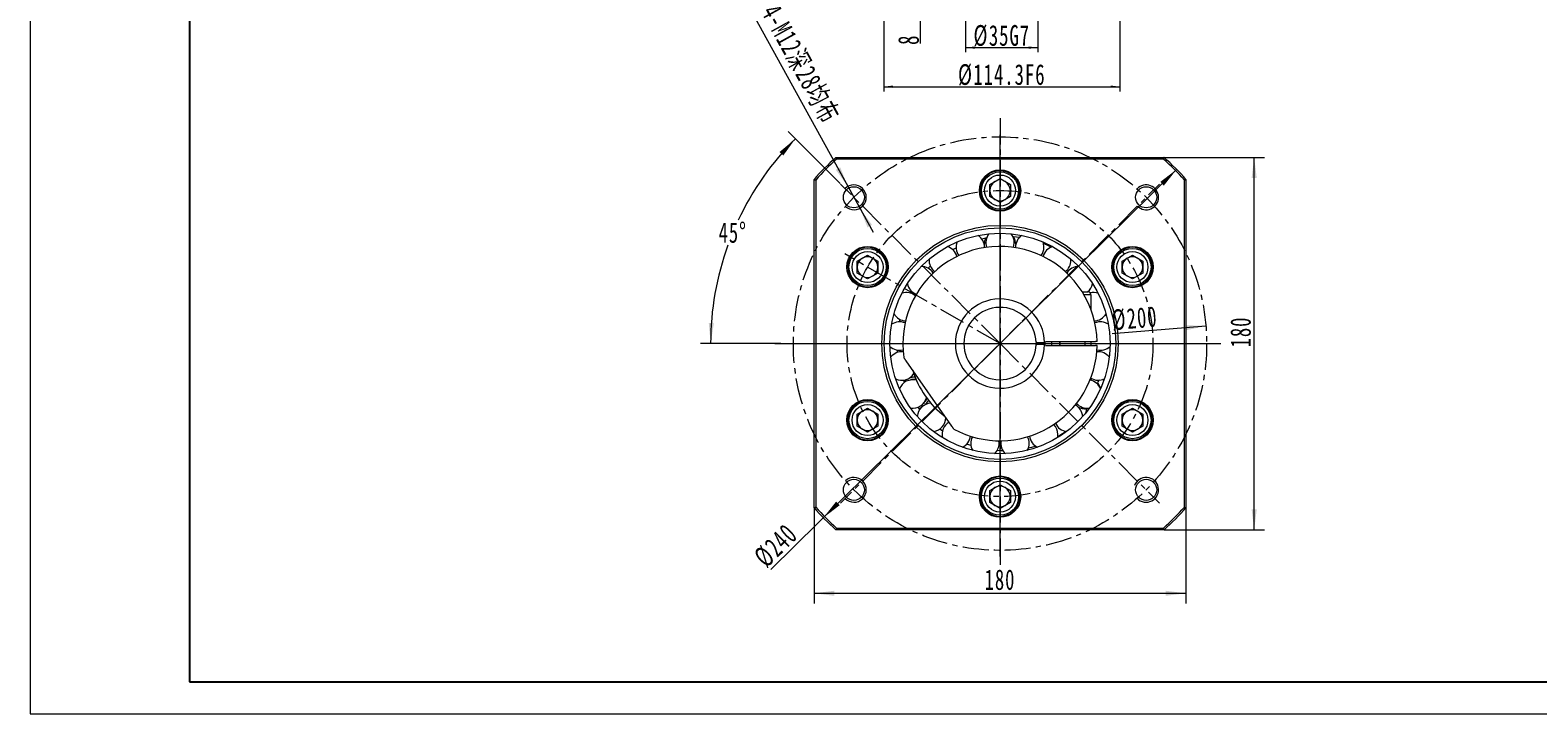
# Model space of a CAD drawing. Header units: millimetres. Extents: x 2948 to 4243, y -374 to 605.
# Tile 1 of 4: x 2948 to 3678, y -374 to -44. Entities that reach past the tile are written whole.
import ezdxf

# ---------------------------------------------------------------- set-up
doc = ezdxf.new("R2010")
doc.units = ezdxf.units.MM
doc.header["$LTSCALE"] = 2
doc.linetypes.add('CENTER', pattern=[10.16, 6.35, -1.27, 1.27, -1.27])
doc.linetypes.add('点画线', pattern=[18, 12, -2, 2, -2])
doc.layers.get('0').update_dxf_attribs({"lineweight": 18})
for name, color, linetype, lineweight in [('3中心线层', 1, 'CENTER', 18), ('中心线层', 1, '点画线', 18), ('图框_外框线', 7, 'Continuous', 18), ('尺寸线层', 3, 'Continuous', 18)]:
    doc.layers.add(name, color=color, linetype=linetype, lineweight=lineweight)
doc.styles.add('标准', font='txt', dxfattribs={"width": 0.667})
doc.dimstyles.new('a4-1-1.5', dxfattribs={"dimtxt": 4.5, "dimasz": 4.5, "dimexe": 2.25, "dimexo": 0, "dimgap": 0.75, "dimtad": 1, "dimdec": 3, "dimdsep": 46, "dimtxsty": '标准', "dimblk": '_CAXARROW', "dimcen": 0, "dimdle": 9, "dimazin": 2, "dimtfac": 0.707107, "dimtdec": 3, "dimtix": 1, "dimtmove": 2, "dimatfit": 3, "dimfxl": 0, "dimfrac": 2, "dimtolj": 1, "dimarcsym": 0})

# ---------------------------------------------------------------- blocks, each defined once
blk = doc.blocks.new('*X4')
at = {"layer": '尺寸线层', "linetype": 'Continuous'}
for points in [[(3327.25, -316.12), (3337.15, -314.88), (3337.15, -317.35)], [(3507.25, -316.12), (3497.35, -314.88), (3497.35, -317.35)]]:
    blk.add_hatch(color=0, dxfattribs=at).paths.add_polyline_path(points, flags=0)
at = {"layer": '尺寸线层', "color": 0, "linetype": 'Continuous'}
for p, q in [((3327.25, -274.76), (3327.25, -321.07)), ((3507.25, -274.76), (3507.25, -321.07)), ((3327.25, -316.12), (3507.25, -316.12))]:
    blk.add_line(p, q, dxfattribs=at)
at = {"layer": '尺寸线层', "color": 0, "insert": (3417.25, -309.6), "char_height": 9.9, "width": 26.9708, "attachment_point": 5, "line_spacing_factor": 1.15057, "style": '标准'}
blk.add_mtext('\\T1.1;180', dxfattribs=at)
blk = doc.blocks.new('_CAXARROW')
blk.add_hatch(color=0).paths.add_polyline_path([(0, 0), (-1, 0.125), (-1, -0.125)], flags=0)
blk = doc.blocks.new('*X5')
at = {"layer": '尺寸线层', "linetype": 'Continuous'}
for points in [[(3540.25, -105.38), (3539.01, -115.28), (3541.49, -115.28)], [(3540.25, -285.38), (3539.01, -275.48), (3541.49, -275.48)]]:
    blk.add_hatch(color=0, dxfattribs=at).paths.add_polyline_path(points, flags=0)
at = {"layer": '尺寸线层', "color": 0, "linetype": 'Continuous'}
for p, q in [((3496.62, -105.38), (3545.2, -105.38)), ((3540.25, -285.38), (3540.25, -105.38)), ((3496.62, -285.38), (3545.2, -285.38))]:
    blk.add_line(p, q, dxfattribs=at)
at = {"layer": '尺寸线层', "color": 0, "insert": (3533.73, -189.78), "char_height": 9.9, "width": 26.9708, "attachment_point": 5, "rotation": 90, "line_spacing_factor": 1.15057, "style": '标准'}
blk.add_mtext('\\T1.1;180', dxfattribs=at)
blk = doc.blocks.new('*X6')
at = {"layer": '尺寸线层', "linetype": 'Continuous'}
for points in [[(3343.64, -119.42), (3339.95, -110.15), (3337.78, -111.34)], [(3349.43, -129.93), (3355.29, -138), (3353.13, -139.2)]]:
    blk.add_hatch(color=0, dxfattribs=at).paths.add_polyline_path(points, flags=0)
at = {"layer": '尺寸线层', "color": 0, "linetype": 'Continuous'}
blk.add_line((3297.82, -36.24), (3355.8, -141.49), dxfattribs=at)
at = {"layer": '尺寸线层', "color": 0, "insert": (3320.5, -60.54), "char_height": 9.9, "width": 128.9258, "attachment_point": 5, "rotation": 298.84961, "line_spacing_factor": 1.15057, "style": '标准'}
blk.add_mtext('\\T1.1;4-M12深28均布', dxfattribs=at)
blk = doc.blocks.new('*X7')
at = {"layer": '尺寸线层', "linetype": 'Continuous'}
for points in [[(3318.23, -96.36), (3312.38, -104.44), (3310.54, -102.79)], [(3277.21, -195.38), (3278.8, -185.53), (3276.32, -185.4)]]:
    blk.add_hatch(color=0, dxfattribs=at).paths.add_polyline_path(points, flags=0)
at = {"layer": '尺寸线层', "color": 0, "linetype": 'Continuous'}
for p, q in [((3339.83, -117.96), (3314.73, -92.86)), ((3311.25, -195.38), (3272.26, -195.38))]:
    blk.add_line(p, q, dxfattribs=at)
for start, end in [(135, 154.81815), (160.13079, 180)]:
    blk.add_arc((3417.25, -195.38), 140.04, start, end, dxfattribs=at)
at = {"layer": '尺寸线层', "color": 0, "insert": (3287.87, -141.79), "char_height": 9.9, "width": 26.8241, "attachment_point": 5, "line_spacing_factor": 1.15057, "style": '标准'}
blk.add_mtext('\\T1.1;45%%D', dxfattribs=at)
blk = doc.blocks.new('*X8')
at = {"layer": '尺寸线层', "linetype": 'Continuous'}
for points in [[(3502.73, -111.17), (3494.81, -117.23), (3496.55, -119)], [(3331.76, -279.6), (3337.95, -271.77), (3339.69, -273.53)]]:
    blk.add_hatch(color=0, dxfattribs=at).paths.add_polyline_path(points, flags=0)
at = {"layer": '尺寸线层', "color": 0, "linetype": 'Continuous'}
blk.add_line((3306.42, -304.57), (3502.73, -111.17), dxfattribs=at)
at = {"layer": '尺寸线层', "color": 0, "insert": (3308.8, -293.08), "char_height": 9.9, "width": 39.0622, "attachment_point": 5, "rotation": 44.5723, "line_spacing_factor": 1.15057, "style": '标准'}
blk.add_mtext('\\T1.1;%%C240', dxfattribs=at)
blk = doc.blocks.new('*X9')
at = {"layer": '尺寸线层', "linetype": 'Continuous'}
blk.add_hatch(color=0, dxfattribs=at).paths.add_polyline_path([(3516.89, -186.89), (3507.13, -188.96), (3506.92, -186.49)], flags=0)
at = {"layer": '尺寸线层', "color": 0, "linetype": 'Continuous'}
blk.add_line((3516.89, -186.89), (3471.54, -190.75), dxfattribs=at)
at = {"layer": '尺寸线层', "color": 0, "insert": (3482.36, -183.29), "char_height": 9.9, "width": 39.0622, "attachment_point": 5, "rotation": 4.87446, "line_spacing_factor": 1.15057, "style": '标准'}
blk.add_mtext('\\T1.1;%%C200', dxfattribs=at)
blk = doc.blocks.new('*X40')
at = {"layer": '尺寸线层', "linetype": 'Continuous'}
for points in [[(3360.96, -71.18), (3365.46, -70.62), (3365.46, -71.75)], [(3475.26, -71.18), (3470.76, -70.62), (3470.76, -71.75)]]:
    blk.add_hatch(color=0, dxfattribs=at).paths.add_polyline_path(points, flags=0)
at = {"layer": '尺寸线层', "color": 0, "linetype": 'Continuous'}
for p, q in [((3360.96, -26.19), (3360.96, -73.43)), ((3475.26, -26.19), (3475.26, -73.43)), ((3360.96, -71.18), (3475.26, -71.18))]:
    blk.add_line(p, q, dxfattribs=at)
at = {"layer": '尺寸线层', "color": 0, "insert": (3418.11, -65.52), "char_height": 10, "width": 81.122, "attachment_point": 5, "line_spacing_factor": 1.15057, "style": '标准'}
blk.add_mtext('\\T1.1;%%C114.3F6', dxfattribs=at)
blk = doc.blocks.new('*X41')
at = {"layer": '尺寸线层', "linetype": 'Continuous'}
for points in [[(3378.7, -18.19), (3378.14, -13.69), (3379.26, -13.69)], [(3378.7, -26.19), (3378.14, -30.69), (3379.26, -30.69)]]:
    blk.add_hatch(color=0, dxfattribs=at).paths.add_polyline_path(points, flags=0)
at = {"layer": '尺寸线层', "color": 0, "linetype": 'Continuous'}
for p, q in [((3378.7, -50.38), (3378.7, -9.19)), ((3374.91, -18.19), (3380.95, -18.19)), ((3374.91, -26.19), (3380.95, -26.19))]:
    blk.add_line(p, q, dxfattribs=at)
at = {"layer": '尺寸线层', "color": 0, "insert": (3373.03, -48.49), "char_height": 10, "width": 20, "attachment_point": 5, "rotation": 90, "style": '标准'}
blk.add_mtext('\\T1.1;8', dxfattribs=at)
blk = doc.blocks.new('*X43')
at = {"layer": '尺寸线层', "linetype": 'Continuous'}
for points in [[(3400.61, -52.29), (3405.11, -51.73), (3405.11, -52.85)], [(3435.61, -52.29), (3431.11, -51.73), (3431.11, -52.85)]]:
    blk.add_hatch(color=0, dxfattribs=at).paths.add_polyline_path(points, flags=0)
at = {"layer": '尺寸线层', "color": 0, "linetype": 'Continuous'}
for p, q in [((3400.61, -18.19), (3400.61, -54.54)), ((3435.61, -18.19), (3435.61, -54.54)), ((3400.61, -52.29), (3435.61, -52.29))]:
    blk.add_line(p, q, dxfattribs=at)
at = {"layer": '尺寸线层', "color": 0, "insert": (3418.11, -46.62), "char_height": 10, "width": 49.7434, "attachment_point": 5, "line_spacing_factor": 1.15057, "style": '标准'}
blk.add_mtext('\\T1.1;%%C35G7', dxfattribs=at)

msp = doc.modelspace()

# ---------------------------------------------------------------- linework, layer by layer
at = {"color": 7, "linetype": 'Continuous', "lineweight": 15}
for p, q in [((3337.8761, -105.3826), (3496.6212, -105.3826)), ((3496.3182, -106.1826), (3338.179, -106.1826)), ((3327.2486, -274.7551), (3327.2486, -116.0101)), ((3328.0486, -116.313), (3328.0486, -274.4522)), ((3412.2486, -118.4958), (3417.2486, -115.6091)), ((3417.2486, -115.6091), (3422.2486, -118.4958)), ((3506.4486, -274.4522), (3506.4486, -116.313)), ((3507.2486, -116.0101), (3507.2486, -274.7551)), ((3407.7304, -122.1617), (3408.2786, -122.1168)), ((3407.7531, -120.3641), (3408.3118, -120.3183)), ((3412.2486, -124.2694), (3412.2486, -118.4958)), ((3422.2486, -118.4958), (3422.2486, -124.2694)), ((3417.2486, -127.1561), (3412.2486, -124.2694)), ((3422.2486, -124.2694), (3417.2486, -127.1561)), ((3348.1627, -155.4958), (3353.1627, -152.6091)), ((3353.1627, -152.6091), (3358.1627, -155.4958)), ((3394.3456, -149.9574), (3396.0099, -149.0767)), ((3409.7514, -148.9973), (3409.7543, -148.7984)), ((3475.9007, -150.5292), (3476.2136, -150.9815)), ((3475.9007, -150.5292), (3476.2136, -150.9815)), ((3476.3345, -155.4958), (3481.3345, -152.6091)), ((3477.4688, -149.65), (3477.7878, -150.1109)), ((3477.4688, -149.65), (3477.7878, -150.1109)), ((3481.3345, -152.6091), (3486.3345, -155.4958)), ((3348.1627, -161.2694), (3348.1627, -155.4958)), ((3358.1627, -155.4958), (3358.1627, -161.2694)), ((3382.4635, -158.9723), (3383.5196, -157.9298)), ((3451.5855, -155.1035), (3451.5635, -154.5545)), ((3476.3345, -161.2694), (3476.3345, -155.4958)), ((3486.3345, -155.4958), (3486.3345, -161.2694)), ((3347.5329, -166.0967), (3347.7726, -165.59)), ((3347.5329, -166.0967), (3347.7726, -165.59)), ((3353.1627, -164.1561), (3348.1627, -161.2694)), ((3349.0784, -167.0151), (3349.3136, -166.518)), ((3349.0784, -167.0151), (3349.3136, -166.518)), ((3358.1627, -161.2694), (3353.1627, -164.1561)), ((3481.3345, -164.1561), (3476.3345, -161.2694)), ((3486.3345, -161.2694), (3481.3345, -164.1561)), ((3373.6665, -170.9365), (3374.2673, -169.8432)), ((3457.0481, -170.3826), (3459.7486, -170.3826)), ((3461.2486, -171.8826), (3457.9518, -171.8826)), ((3461.2486, -171.8826), (3461.2486, -178.8599)), ((3468.079, -181.7626), (3468.7647, -181.5789)), ((3368.6256, -184.8645), (3368.8673, -183.7576)), ((3435.1416, -194.8826), (3438.8428, -194.8826)), ((3438.8428, -195.8826), (3435.1416, -195.8826)), ((3438.2248, -194.8995), (3438.2248, -195.8826)), ((3439.2259, -194.3826), (3463.4378, -194.3826)), ((3439.2259, -196.3826), (3463.4378, -196.3826)), ((3442.2486, -196.3826), (3442.2486, -194.3826)), ((3446.2486, -194.3826), (3446.2486, -196.3826)), ((3458.2486, -194.3826), (3458.2486, -196.3826)), ((3461.4153, -195.3826), (3461.404, -194.3826)), ((3461.404, -196.3826), (3461.4153, -195.3826)), ((3367.7245, -199.6517), (3367.6449, -198.5429)), ((3393.8838, -235.2389), (3371.8047, -203.7067)), ((3371.0692, -214.1719), (3370.6457, -213.043)), ((3373.8628, -212.5713), (3374.0178, -212.9575)), ((3378.4433, -227.1973), (3377.5885, -226.0639)), ((3380.4129, -224.0341), (3380.6698, -224.3614)), ((3485.4189, -223.7501), (3485.1837, -224.2472)), ((3485.4189, -223.7501), (3485.1837, -224.2472)), ((3486.9643, -224.6685), (3486.7246, -225.1752)), ((3486.9643, -224.6685), (3486.7246, -225.1752)), ((3348.1627, -229.4958), (3353.1627, -226.6091)), ((3348.1627, -235.2694), (3348.1627, -229.4958)), ((3353.1627, -226.6091), (3358.1627, -229.4958)), ((3358.1627, -229.4958), (3358.1627, -235.2694)), ((3476.3345, -229.4958), (3481.3345, -226.6091)), ((3476.3345, -235.2694), (3476.3345, -229.4958)), ((3481.3345, -226.6091), (3486.3345, -229.4958)), ((3486.3345, -229.4958), (3486.3345, -235.2694)), ((3353.1627, -238.1561), (3348.1627, -235.2694)), ((3358.1627, -235.2694), (3353.1627, -238.1561)), ((3357.0284, -241.1152), (3356.7095, -240.6543)), ((3357.0284, -241.1152), (3356.7095, -240.6543)), ((3358.5965, -240.236), (3358.2836, -239.7837)), ((3358.5965, -240.236), (3358.2836, -239.7837)), ((3389.4102, -237.7064), (3388.0715, -236.7237)), ((3481.3345, -238.1561), (3476.3345, -235.2694)), ((3486.3345, -235.2694), (3481.3345, -238.1561)), ((3403.1937, -244.6714), (3401.1614, -243.9541)), ((3412.2486, -266.4958), (3417.2486, -263.6091)), ((3412.2486, -272.2694), (3412.2486, -266.4958)), ((3417.2486, -263.6091), (3422.2486, -266.4958)), ((3422.2486, -266.4958), (3422.2486, -272.2694)), ((3426.7668, -268.6035), (3426.2186, -268.6484)), ((3426.7668, -268.6035), (3426.2186, -268.6484)), ((3417.2486, -275.1561), (3412.2486, -272.2694)), ((3422.2486, -272.2694), (3417.2486, -275.1561)), ((3426.7441, -270.4011), (3426.1855, -270.4469)), ((3426.7441, -270.4011), (3426.1855, -270.4469)), ((3496.6212, -285.3826), (3337.8761, -285.3826)), ((3338.179, -284.5826), (3496.3182, -284.5826))]:
    msp.add_line(p, q, dxfattribs=at)
for points in [[(3408.3815, -144.6763), (3410.4202, -144.2739), (3410.8163, -144.2055)], [(3423.4362, -143.636), (3425.2236, -143.8049), (3426.7023, -143.992)], [(3423.7553, -148.8525), (3424.0001, -147.9301), (3424.1236, -146.6326)], [(3438.2563, -147.0103), (3439.5566, -147.5362), (3442.1638, -148.7175)], [(3451.5681, -154.6156), (3452.2522, -155.164), (3452.6292, -155.4744)], [(3438.2427, -195.8826), (3438.2486, -195.3826), (3438.2427, -194.8826)], [(3371.9216, -212.7437), (3370.8563, -213.5166), (3370.8287, -213.5407)], [(3461.3211, -212.138), (3460.9788, -213.0119), (3460.9644, -213.0476)], [(3465.5552, -216.5632), (3466.0959, -216.7473), (3466.1143, -216.7506)], [(3467.5519, -213.1034), (3467.1859, -212.9164), (3466.7811, -212.8067)], [(3377.9914, -226.6062), (3379.022, -226.2226), (3379.5499, -225.9564)], [(3445.0951, -240.869), (3445.2148, -240.2158), (3445.2754, -239.3048)], [(3449.2246, -237.8914), (3446.1779, -239.8703), (3445.1784, -240.4557)], [(3418.7132, -247.2774), (3417.8051, -247.2566), (3415.8581, -247.1583)], [(3416.8578, -243.5881), (3416.7572, -242.4162), (3416.7508, -242.38)], [(3434.5875, -245.0256), (3432.5239, -245.6086), (3430.9559, -245.9908)]]:
    msp.add_lwpolyline(points, dxfattribs=at)
for centre, radius in [((3417.2486, -121.3826), 10), ((3417.2486, -121.3826), 9), ((3417.2486, -121.3826), 7.5), ((3346.5379, -124.6719), 5.1), ((3487.9593, -124.6719), 5.1), ((3417.2486, -195.3826), 57.15), ((3417.2486, -195.3826), 56), ((3417.2486, -195.3826), 53.3333), ((3353.1627, -158.3826), 10), ((3353.1627, -158.3826), 9), ((3353.1627, -158.3826), 7.5), ((3481.3345, -158.3826), 10), ((3481.3345, -158.3826), 9), ((3481.3345, -158.3826), 7.5), ((3353.1627, -232.3826), 10), ((3353.1627, -232.3826), 9), ((3353.1627, -232.3826), 7.5), ((3481.3345, -232.3826), 10), ((3481.3345, -232.3826), 9), ((3481.3345, -232.3826), 7.5), ((3346.5379, -266.0933), 5.1), ((3417.2486, -269.3826), 10), ((3417.2486, -269.3826), 9), ((3417.2486, -269.3826), 7.5), ((3487.9593, -266.0933), 5.1)]:
    msp.add_circle(centre, radius, dxfattribs=at)
for centre, radius, start, end in [((3417.2486, -195.3826), 120, 131.4096221, 138.5903779), ((3417.2486, -195.3826), 119.2, 131.5547546, 138.4452454), ((3417.2486, -195.3826), 119.2, 41.5547546, 48.4452454), ((3417.2486, -195.3826), 120, 41.4096221, 48.5903779), ((3417.2486, -121.3826), 9.55, 184.6793375, 173.8775401), ((3417.2486, -121.3826), 9.55, 173.8775401, 184.6793375), ((3417.2486, -121.3826), 5, 120, 180), ((3417.2486, -121.3826), 5, 180, 240), ((3417.2486, -121.3826), 5, 360, 60), ((3417.2486, -121.3826), 5, 300, 360), ((3417.2486, -121.3826), 5, 240, 300), ((3402.8793, -148.7984), 6.875, 0, 56.00825), ((3417.2486, -147.5826), 7.6295, 154.3740241, 178.9869215), ((3417.2486, -146.6326), 6.875, 141.1346071, 198.8382727), ((3417.2486, -146.6326), 6.875, 0, 38.8653929), ((3417.2486, -147.5826), 7.6295, 1.0130785, 30.8963451), ((3431.6179, -148.7984), 6.875, 123.99175, 181.65766), ((3353.1627, -158.3826), 9.55, 244.6793375, 233.8775401), ((3353.1627, -158.3826), 9.55, 244.6793375, 233.8775401), ((3417.2486, -195.3826), 47, 1.2191511, 188.3313394), ((3389.7868, -155.1035), 6.875, 15.5931833, 73.1511071), ((3402.8793, -148.7984), 6.875, 158.2774643, 215.8353881), ((3431.6179, -148.7984), 6.875, 324.1646119, 360), ((3431.6179, -148.7984), 6.875, 0, 21.7225357), ((3444.7105, -155.1035), 6.875, 106.8488929, 164.4068167), ((3481.3345, -158.3826), 9.55, 124.6793375, 113.8775401), ((3481.3345, -158.3826), 9.55, 124.6793375, 113.8775401), ((3481.3345, -158.3826), 9.55, 113.8775401, 124.6793375), ((3481.3345, -158.3826), 9.55, 113.8775401, 124.6793375), ((3353.1627, -158.3826), 5, 120, 180), ((3353.1627, -158.3826), 5, 180, 240), ((3353.1627, -158.3826), 5, 60, 120), ((3353.1627, -158.3826), 5, 0, 60), ((3353.1627, -158.3826), 5, 300, 360), ((3379.1343, -164.9875), 6.875, 32.7360404, 90.2939643), ((3389.7868, -155.1035), 6.875, 175.4203214, 232.9782453), ((3444.7105, -155.1035), 6.875, 307.0217547, 360), ((3455.3629, -164.9875), 6.875, 89.7060357, 147.2639596), ((3481.3345, -158.3826), 5, 120, 180), ((3481.3345, -158.3826), 5, 180, 240), ((3481.3345, -158.3826), 5, 60, 120), ((3481.3345, -158.3826), 5, 0, 60), ((3481.3345, -158.3826), 5, 300, 360), ((3353.1627, -158.3826), 9.55, 233.8775401, 244.6793375), ((3353.1627, -158.3826), 9.55, 233.8775401, 244.6793375), ((3353.1627, -158.3826), 5, 240, 300), ((3379.1343, -164.9875), 6.875, 192.5631786, 250.1211024), ((3455.3629, -164.9875), 6.875, 308.3028198, 347.4368214), ((3481.3345, -158.3826), 5, 240, 300), ((3371.8685, -177.5722), 6.875, 49.8788976, 107.4368214), ((3417.2486, -195.3826), 21.6, 1.3264097, 358.6735903), ((3459.7486, -171.8826), 1.5, 0, 90), ((3462.6287, -177.5722), 6.875, 72.5631786, 104.5814506), ((3371.8685, -177.5722), 6.875, 209.7060357, 267.2639596), ((3417.2486, -195.3826), 17.5, 1.6372451, 358.3627549), ((3462.6287, -177.5722), 6.875, 272.7360404, 330.2939643), ((3368.6349, -191.7395), 6.875, 67.0217547, 124.5796786), ((3465.8623, -191.7395), 6.875, 55.4203214, 112.9782453), ((3368.6349, -191.7395), 6.875, 226.8488929, 284.4068167), ((3417.2486, -195.3826), 47, 241.6686606, 358.7808489), ((3417.2486, -195.3826), 29, 358.0238917, 1.9761083), ((3465.8623, -191.7395), 6.875, 255.5931833, 313.1511071), ((3369.7209, -206.2305), 6.875, 84.1646119, 141.7225357), ((3464.7764, -206.2305), 6.875, 38.2774643, 95.8353881), ((3369.7209, -206.2305), 6.875, 244.0905032, 327.7546261), ((3417.2486, -195.3826), 44.1667, 196.9790379, 233.0209621), ((3375.0299, -219.7576), 6.875, 75.1025167, 158.8653929), ((3375.8526, -219.2826), 7.6295, 87.4572261, 109.3140664), ((3375.8526, -219.2826), 6.6295, 83.375188, 108.9563686), ((3459.4674, -219.7576), 6.875, 21.1346071, 78.8382728), ((3464.7764, -206.2305), 6.875, 238.34234, 296.00825), ((3466.4634, -214.7813), 2, 121.4608232, 187.8577292), ((3458.6446, -219.2826), 7.6295, 20.0018501, 39.8559846), ((3353.1627, -232.3826), 9.55, 304.6793375, 293.8775401), ((3353.1627, -232.3826), 9.55, 304.6793375, 293.8775401), ((3375.0299, -219.7576), 6.875, 261.1346071, 344.8974833), ((3384.0902, -231.1189), 6.875, 92.2453739, 175.9094968), ((3375.8526, -219.2826), 6.6295, 311.0436314, 336.624812), ((3375.8526, -219.2826), 7.6295, 310.6859336, 332.5427739), ((3450.407, -231.1189), 6.875, 3.99175, 61.65766), ((3459.4674, -219.7576), 6.875, 221.1617272, 278.8653929), ((3458.6446, -219.2826), 7.6295, 241.0130785, 274.3392862), ((3481.3345, -232.3826), 9.55, 64.6793375, 53.8775401), ((3481.3345, -232.3826), 9.55, 64.6793375, 53.8775401), ((3481.3345, -232.3826), 9.55, 53.8775401, 64.6793375), ((3481.3345, -232.3826), 9.55, 53.8775401, 64.6793375), ((3353.1627, -232.3826), 5, 120, 180), ((3353.1627, -232.3826), 5, 180, 240), ((3353.1627, -232.3826), 5, 60, 120), ((3353.1627, -232.3826), 5, 0, 60), ((3353.1627, -232.3826), 5, 300, 0), ((3384.0902, -231.1189), 6.875, 278.2774643, 360), ((3396.0968, -239.3048), 6.875, 120.6678616, 193.1511071), ((3453.2382, -226.4482), 6, 335.3062952, 358.2765995), ((3481.3345, -232.3826), 5, 120, 180), ((3481.3345, -232.3826), 5, 180, 240), ((3481.3345, -232.3826), 5, 60, 120), ((3481.3345, -232.3826), 5, 0, 60), ((3481.3345, -232.3826), 5, 300, 360), ((3353.1627, -232.3826), 5, 240, 300), ((3353.1627, -232.3826), 9.55, 293.8775401, 304.6793375), ((3353.1627, -232.3826), 9.55, 293.8775401, 304.6793375), ((3396.0968, -239.3048), 6.875, 295.4203214, 352.9782453), ((3409.9828, -243.5881), 6.875, 152.7360404, 210.2939643), ((3424.5144, -243.5881), 6.875, 360, 27.2639596), ((3438.4004, -239.3048), 6.875, 187.0217547, 244.5796786), ((3438.4004, -239.3048), 6.875, 0, 44.4068167), ((3450.407, -231.1189), 6.875, 204.1646119, 261.7225357), ((3481.3345, -232.3826), 5, 240, 300), ((3409.9828, -243.5881), 6.875, 312.5631786, 0), ((3424.5144, -243.5881), 6.875, 169.8788976, 227.4368214), ((3424.5144, -243.5881), 6.875, 329.7060357, 360), ((3417.2486, -269.3826), 9.55, 4.6793375, 353.8775401), ((3417.2486, -269.3826), 9.55, 4.6793375, 353.8775401), ((3417.2486, -269.3826), 5, 120, 180), ((3417.2486, -269.3826), 5, 180, 240), ((3417.2486, -269.3826), 5, 60, 120), ((3417.2486, -269.3826), 5, 0, 60), ((3417.2486, -269.3826), 5, 300, 360), ((3417.2486, -269.3826), 9.55, 353.8775401, 4.6793375), ((3417.2486, -269.3826), 9.55, 353.8775401, 4.6793375), ((3417.2486, -195.3826), 120, 221.4096221, 228.5903779), ((3417.2486, -195.3826), 119.2, 221.5547546, 228.4452454), ((3417.2486, -269.3826), 5, 240, 300), ((3417.2486, -195.3826), 119.2, 311.5547546, 318.4452454), ((3417.2486, -195.3826), 120, 311.4096221, 318.5903779)]:
    msp.add_arc(centre, radius, start, end, dxfattribs=at)
at = {"color": 4}
for centre, start, end in [((3346.5379, -124.6719), 226.7191313, 135), ((3487.9593, -124.6719), 225, 136.7191313), ((3346.5379, -266.0933), 225, 133.2808687), ((3487.9593, -266.0933), 223.2808687, 160.1584004)]:
    msp.add_arc(centre, 6, start, end, dxfattribs=at)
at = {"color": 7, "linetype": 'Continuous', "lineweight": 15}
for points in [[(3337.8761, -105.3826), (3338.179, -106.1826)], [(3496.6212, -105.3826), (3496.3182, -106.1826)], [(3327.2486, -116.0101), (3328.0486, -116.313)], [(3506.4486, -116.313), (3507.2486, -116.0101)], [(3435.1416, -194.8826), (3434.7415, -194.8826)], [(3434.7415, -195.8826), (3435.1416, -195.8826)], [(3439.2429, -194.8826), (3438.8428, -194.8826)], [(3438.8428, -195.8826), (3439.2429, -195.8826)], [(3464.238, -194.3826), (3463.4378, -194.3826)], [(3464.238, -196.3826), (3463.4378, -196.3826)], [(3371.8047, -203.7067), (3370.7446, -202.1928)], [(3394.9438, -236.7528), (3393.8838, -235.2389)], [(3327.2486, -274.7551), (3328.0486, -274.4522)], [(3506.4486, -274.4522), (3507.2486, -274.7551)], [(3338.179, -284.5826), (3337.8761, -285.3826)], [(3496.3182, -284.5826), (3496.6212, -285.3826)]]:
    msp.add_open_spline(points, degree=1, dxfattribs=at)
at = {"layer": '3中心线层'}
for p, q in [((3417.2486, -86.3826), (3417.2486, -304.3826)), ((3417.2486, -195.3826), (3340.1129, -118.2469)), ((3417.2486, -195.3826), (3494.3843, -118.2469)), ((3417.2486, -195.3826), (3342.1297, -152.0127)), ((3308.2486, -195.3826), (3526.2486, -195.3826)), ((3417.2486, -195.3826), (3340.1129, -272.5183)), ((3417.2486, -195.3826), (3494.3843, -272.5183))]:
    msp.add_line(p, q, dxfattribs=at)
for radius in [100, 74]:
    msp.add_circle((3417.2486, -195.3826), radius, dxfattribs=at)
at = {"layer": '中心线层'}
for p, q in [((3417.2486, -298.3826), (3417.2486, -92.3826)), ((3417.2486, -280.8826), (3417.2486, -109.8826)), ((3314.2486, -195.3826), (3520.2486, -195.3826)), ((3331.7486, -195.3826), (3502.7486, -195.3826))]:
    msp.add_line(p, q, dxfattribs=at)
at = {"layer": '图框_外框线', "color": 3}
msp.add_lwpolyline([(2947.9259, -374.3964), (4243.1, -374.3964), (4243.1, 541.4768), (2947.9259, 541.4768)], close=True, dxfattribs=at)
at = {"layer": '图框_外框线', "color": 3, "lineweight": 25}
msp.add_lwpolyline([(3025.0196, -358.9777), (4227.6813, -358.9777), (4227.6813, 526.058), (3025.0196, 526.058)], close=True, dxfattribs=at)

# ---------------------------------------------------------------- dimensions: what is measured, and where the dimension line sits
at = {"layer": '尺寸线层'}
dim = msp.add_diameter_dim_2p(p1=(3349.433, -129.9273), p2=(3343.6429, -119.4166), text='4-M12深28均布', dimstyle='a4-1-1.5', override={"dimpost": '%%C<>', "dimsah": 1, "dimtfill": 1, "dimtzin": 0}, dxfattribs=at)
dim.commit()
dim.dimension.update_dxf_attribs({"geometry": '*X6', "text_midpoint": (3313.374, -64.4705), "dimtype": 163})
for base, p1, p2, override, picture, middle in [((3378.7014, -18.1899), (3374.9143, -26.1899), (3374.9143, -18.1899), {"dimtxt": 10, "dimsah": 1, "dimtfill": 1, "dimtzin": 8}, '*X41', (3373.0347, -48.4899)), ((3540.2492, -105.3826), (3496.6212, -285.3826), (3496.6212, -105.3826), {"dimsah": 1, "dimtfill": 1, "dimtzin": 0}, '*X5', (3533.7317, -189.7829))]:
    dim = msp.add_linear_dim(base=base, p1=p1, p2=p2, angle=90, dimstyle='a4-1-1.5', override=override, dxfattribs=at)
    dim.commit()
    dim.dimension.update_dxf_attribs({"geometry": picture, "text_midpoint": middle, "dimtype": 160})
for base, p1, p2, text, picture, middle in [((3435.6123, -52.29), (3400.6123, -18.1899), (3435.6123, -18.1899), '%%C<>G7', '*X43', (3418.1123, -46.6233)), ((3475.2623, -71.1837), (3360.9623, -26.1899), (3475.2623, -26.1899), '%%C<>F6', '*X40', (3418.1123, -65.5171))]:
    dim = msp.add_linear_dim(base=base, p1=p1, p2=p2, text=text, dimstyle='a4-1-1.5', override={"dimtxt": 10, "dimsah": 1, "dimtfill": 1}, dxfattribs=at)
    dim.commit()
    dim.dimension.update_dxf_attribs({"geometry": picture, "text_midpoint": middle})
dim = msp.add_angular_dim_2l(base=(3287.8685, -141.7916), line1=((3311.2486, -195.3826), (3523.2486, -195.3826)), line2=((3417.2486, -195.3826), (3339.8253, -117.9593)), dimstyle='a4-1-1.5', override={"dimtad": 0, "dimtih": 1, "dimtoh": 1, "dimsah": 1, "dimtdec": 2, "dimtfill": 1, "dimtzin": 8}, dxfattribs=at)
dim.commit()
dim.dimension.update_dxf_attribs({"geometry": '*X7', "text_midpoint": (3287.8685, -141.7916)})
for p1, p2, picture, middle in [((3502.7325, -111.1655), (3331.7648, -279.5997), '*X8', (3313.374, -297.7179)), ((3317.6103, -203.8799), (3516.8869, -186.8853), '*X9', (3482.9103, -189.7829))]:
    dim = msp.add_diameter_dim_2p(p1=p1, p2=p2, dimstyle='a4-1-1.5', override={"dimpost": '%%C<>', "dimsah": 1, "dimtfill": 1, "dimtzin": 0}, dxfattribs=at)
    dim.commit()
    dim.dimension.update_dxf_attribs({"geometry": picture, "text_midpoint": middle, "dimtype": 163})
dim = msp.add_linear_dim(base=(3507.2486, -316.1162), p1=(3327.2486, -274.7551), p2=(3507.2486, -274.7551), dimstyle='a4-1-1.5', override={"dimsah": 1, "dimtfill": 1, "dimtzin": 0}, dxfattribs=at)
dim.commit()
dim.dimension.update_dxf_attribs({"geometry": '*X4', "text_midpoint": (3417.2486, -309.5987), "dimtype": 160})

doc.saveas('drawing.dxf')
